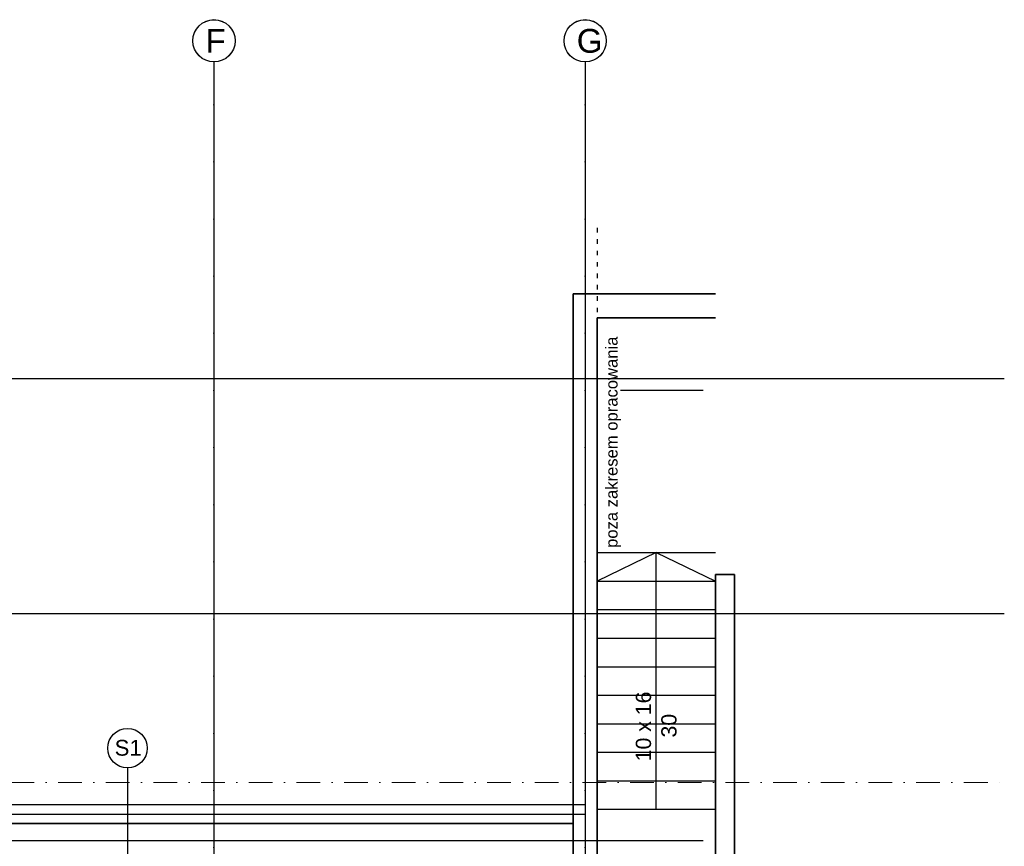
# Model space of a CAD drawing. Header units: millimetres. Extents: x -7023 to 53801, y 9849 to 33561.
# Tile 26 of 256: x 8318 to 9353, y 16363 to 17232. Entities that reach past the tile are written whole.
import ezdxf

# ---------------------------------------------------------------- set-up
doc = ezdxf.new("R2010")
doc.units = ezdxf.units.MM
doc.linetypes.add('ACAD_ISO03W100', pattern=[30, 12, -18])
doc.linetypes.add('DASHDOTX2', pattern=[2, 1, -0.5, 0, -0.5])
doc.layers.add('.IE_podklad', color=252, linetype='Continuous')
doc.layers.add('PROJEKT osie', color=251, linetype='DASHDOTX2', lineweight=9)
doc.styles.add('Arial', font='arial.ttf', dxfattribs={"height": 125})
doc.styles.add('Opisowy', font='arial.ttf')
doc.styles.get("Standard").update_dxf_attribs({"font": 'arial.ttf'})
doc.linetypes.add('ZIGZAG', pattern='A,0.00254,-5.08,[131,ltypeshp.shx,S=5.08,R=0,X=-5.08,Y=0],-10.16,[131,ltypeshp.shx,S=5.08,R=180,X=5.08,Y=0],-5.08', length=20.32254)

# ---------------------------------------------------------------- blocks, each defined once
blk = doc.blocks.new('OSIE DOMKU')
at = {"layer": 'PROJEKT osie', "ltscale": 30}
for p, q in [((-30726.6, 6224.5), (-30726.6, 4137.1)), ((-30336.5, 6224.5), (-30336.5, 4137.1))]:
    blk.add_line(p, q, dxfattribs=at)
at = {"layer": 'PROJEKT osie', "ltscale": 25}
for p, q in [((-33195, 5891.6), (-29896, 5891.6)), ((-33195, 5466.6), (-29896, 5466.6)), ((-33195, 5405.6), (-30212.4, 5405.6))]:
    blk.add_line(p, q, dxfattribs=at)
at = {"layer": 'PROJEKT osie', "linetype": 'Continuous'}
for centre in [(-30726.6, 6246.8), (-30336.5, 6246.8)]:
    blk.add_circle(centre, 22.2, dxfattribs=at)
at = {"layer": 'PROJEKT osie', "char_height": 25, "width": 492.116, "attachment_point": 1}
for s, insert in [('F', (-30735.5, 6259.2)), ('G', (-30345.4, 6259.2))]:
    blk.add_mtext(s, dxfattribs=dict(at, insert=insert))

msp = doc.modelspace()

# ---------------------------------------------------------------- linework, layer by layer
at = {"layer": '.IE_podklad', "ltscale": 30}
for p, q in [((8522.5, 17187.6), (8522.5, 15100.1)), ((8912.6, 17187.6), (8912.6, 15100.1))]:
    msp.add_line(p, q, dxfattribs=at)
at = {"layer": '.IE_podklad', "linetype": 'ACAD_ISO03W100', "lineweight": 30, "ltscale": 0.4}
msp.add_line((8925.1, 17013.1), (8925.1, 15359.4), dxfattribs=at)
at = {"layer": '.IE_podklad', "lineweight": 35}
for p, q in [((8900.1, 15749.8), (8900.1, 16943.6)), ((8900.1, 16943.6), (9049.6, 16943.6)), ((9049.6, 16918.6), (8925.1, 16918.6)), ((8925.1, 16918.6), (8925.1, 15749.8)), ((9049.6, 15740.1), (9049.6, 16648.6)), ((9049.6, 16648.6), (9069.6, 16648.6)), ((9069.6, 16648.6), (9069.6, 15740.1)), ((8900.1, 16386.6), (7836, 16386.6)), ((8543, 16386.6), (8518, 16386.6))]:
    msp.add_line(p, q, dxfattribs=at)
at = {"layer": '.IE_podklad', "ltscale": 25}
for p, q in [((6054.1, 16854.7), (9353.1, 16854.7)), ((6054.1, 16607.7), (9353.1, 16607.7)), ((6054.1, 16368.7), (9036.7, 16368.7))]:
    msp.add_line(p, q, dxfattribs=at)
at = {"layer": '.IE_podklad'}
for p, q in [((9036.7, 16842.1), (8949.6, 16842.1)), ((8431.6, 16445.1), (8431.6, 16336.1)), ((7811.1, 16406.6), (8912.1, 16406.6)), ((8900.1, 16386.6), (7811.1, 16386.6))]:
    msp.add_line(p, q, dxfattribs=at)
at = {"layer": '.IE_podklad', "ltscale": 10}
for p, q in [((8925.1, 16671.6), (9049.6, 16671.6)), ((8987.3, 16671.6), (8925.1, 16641.6)), ((8987.3, 16401.6), (8987.3, 16671.6)), ((8987.3, 16671.6), (9049.6, 16641.6)), ((8925.1, 16641.6), (9049.6, 16641.6)), ((8925.1, 16611.6), (9049.6, 16611.6)), ((8925.1, 16581.6), (9049.6, 16581.6)), ((8925.1, 16551.6), (9049.6, 16551.6)), ((8925.1, 16521.6), (9049.6, 16521.6)), ((8925.1, 16491.6), (9049.6, 16491.6)), ((8925.1, 16461.6), (9049.6, 16461.6)), ((8925.1, 16431.6), (9049.6, 16431.6)), ((8925.1, 16401.6), (9049.6, 16401.6))]:
    msp.add_line(p, q, dxfattribs=at)
at = {"layer": '.IE_podklad', "linetype": 'ZIGZAG'}
msp.add_line((7811.1, 16396.6), (8912.1, 16396.6), dxfattribs=at)
at = {"layer": '.IE_podklad', "linetype": 'Continuous'}
for centre in [(8522.5, 17209.8), (8912.6, 17209.8)]:
    msp.add_circle(centre, 22.2, dxfattribs=at)
at = {"layer": '.IE_podklad'}
msp.add_circle((8431.6, 16465.9), 20.8, dxfattribs=at)

# ---------------------------------------------------------------- block references
msp.add_blockref('OSIE DOMKU', (39249.1, 10963.1), dxfattribs=at)

# ---------------------------------------------------------------- texts
at = {"layer": '.IE_podklad', "linetype": 'Continuous'}
for s, height, style, p in [('poza zakresem opracowania', 12.5, 'Arial', (8946.6, 16676.5)), ('10 x 16', 16, 'Opisowy', (8981.8, 16452.1)), ('30', 16, 'Opisowy', (9008.6, 16477.1))]:
    msp.add_text(s, height=height, rotation=90, dxfattribs=dict(at, style=style)).set_placement(p)
at = {"layer": '.IE_podklad', "linetype": 'Continuous', "style": 'Opisowy'}
msp.add_text('S1', height=16.64, dxfattribs=at).set_placement((8418.1, 16458))
at = {"layer": '.IE_podklad', "char_height": 25, "width": 492.116, "attachment_point": 1}
for s, insert in [('F', (8513.6, 17222.3)), ('G', (8903.7, 17222.3))]:
    msp.add_mtext(s, dxfattribs=dict(at, insert=insert))

doc.saveas('drawing.dxf')
